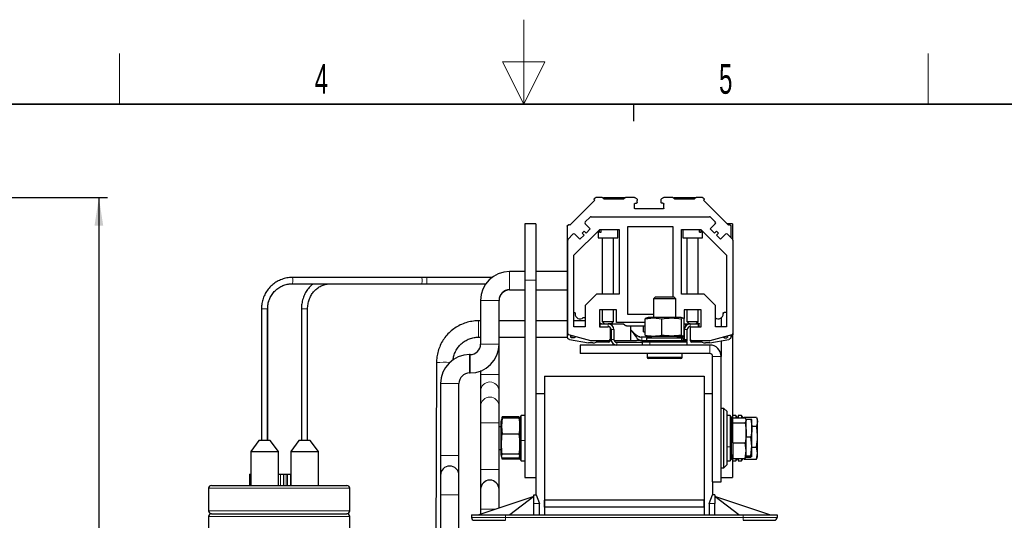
# Model space of a CAD drawing. Header units: millimetres. Extents: x 5 to 418, y 2 to 292.
# Tile 51 of 52: x 157 to 274, y 233 to 292. Entities that reach past the tile are written whole.
import ezdxf

# ---------------------------------------------------------------- set-up
doc = ezdxf.new("R2010")
doc.units = ezdxf.units.MM
doc.layers.add('SLD-0', color=7, linetype='Continuous')
doc.styles.add('SLDTEXTSTYLE0', font='TXT', dxfattribs={"width": 0.605})
doc.dimstyles.new('SLDDIMSTYLE0', dxfattribs={"dimtxt": 3.5, "dimasz": 3.302, "dimexe": 0, "dimexo": 0.0625, "dimgap": 0.875, "dimtad": 1, "dimlfac": 3, "dimrnd": 1e-09, "dimzin": 12, "dimdsep": 46, "dimtxsty": 'SLDTEXTSTYLE0', "dimsah": 1, "dimcen": 0.09, "dimadec": 0, "dimazin": 3, "dimtfac": 1, "dimtofl": 0, "dimtmove": 0, "dimatfit": 3, "dimfxl": 1, "dimfrac": 2, "dimtolj": 1, "dimtzin": 12, "dimarcsym": 0})

# ---------------------------------------------------------------- blocks, each defined once
blk = doc.blocks.new('_D_1')
at = {"layer": 'SLD-0'}
for p, q in [((120.05, 271.47), (167.82, 271.47)), ((166.82, 271.47), (166.82, 171.77)), ((156.82, 171.77), (167.82, 171.77))]:
    blk.add_line(p, q, dxfattribs=at)
for points in [[(166.82, 271.47), (166.31, 268.17), (167.33, 268.17)], [(166.82, 171.77), (167.33, 175.08), (166.31, 175.08)]]:
    blk.add_solid(points, dxfattribs=at)
at = {"layer": 'SLD-0', "insert": (162.31, 215.61), "char_height": 3.5, "attachment_point": 1, "rotation": 90, "style": 'SLDTEXTSTYLE0'}
blk.add_mtext('299,1', dxfattribs=at)

msp = doc.modelspace()

# ---------------------------------------------------------------- linework, layer by layer
at = {"color": 7, "linetype": 'Continuous', "lineweight": 25}
for p, q in [((225.402, 271.1626), (222.4558, 268.2164)), ((225.3549, 271.3512), (225.4484, 271.4447)), ((225.3549, 271.2098), (225.402, 271.1626)), ((226.2696, 271.474), (225.5191, 271.474)), ((226.3403, 271.4447), (226.4944, 271.2907)), ((226.4111, 271.474), (228.8777, 271.474)), ((228.7944, 271.2907), (226.4944, 271.2907)), ((228.7944, 271.2907), (228.9484, 271.4447)), ((230.0694, 271.474), (229.0191, 271.474)), ((230.4027, 270.9073), (230.4027, 271.1407)), ((233.2194, 270.9073), (233.2194, 271.1407)), ((234.603, 271.474), (233.5527, 271.474)), ((234.6737, 271.4447), (234.8277, 271.2907)), ((234.7444, 271.474), (237.2111, 271.474)), ((237.1277, 271.2907), (234.8277, 271.2907)), ((237.1277, 271.2907), (237.2818, 271.4447)), ((238.103, 271.474), (237.3525, 271.474)), ((238.1737, 271.4447), (238.2672, 271.3512)), ((238.2672, 271.2098), (238.2201, 271.1626)), ((241.1663, 268.2164), (238.2201, 271.1626)), ((230.0777, 270.2407), (230.0777, 270.7073)), ((230.1777, 270.8073), (230.3027, 270.8073)), ((233.4611, 270.1407), (230.1777, 270.1407)), ((233.4444, 270.8073), (233.3194, 270.8073)), ((233.5444, 270.224), (233.5444, 270.7073)), ((224.2712, 268.5919), (224.8379, 269.1585)), ((224.9557, 269.2073), (238.933, 269.2073)), ((239.0509, 269.1585), (239.6175, 268.5919)), ((218.4444, 268.374), (217.1111, 268.374)), ((217.1111, 268.374), (217.1111, 261.7073)), ((218.4444, 268.374), (218.4444, 261.7073)), ((222.1444, 268.0993), (222.1444, 255.0279)), ((222.1737, 268.17), (222.2672, 268.2635)), ((222.4558, 268.2164), (222.4086, 268.2635)), ((222.9277, 264.6556), (225.9794, 267.7073)), ((223.8941, 267.2719), (224.1298, 267.5076)), ((224.1298, 267.5076), (224.3655, 267.2719)), ((224.8605, 267.7669), (224.2712, 268.3562)), ((224.3655, 267.2719), (224.8605, 267.7669)), ((225.7777, 267.5056), (225.7777, 266.7073)), ((225.9367, 267.374), (225.9367, 267.6646)), ((225.9794, 267.7073), (228.2777, 267.7073)), ((226.1441, 267.374), (226.1441, 267.7073)), ((228.1111, 266.7073), (228.1111, 267.7073)), ((228.2777, 267.7073), (228.2777, 260.0407)), ((229.2777, 268.0407), (234.6111, 268.0407)), ((229.2777, 257.6407), (229.2777, 268.0407)), ((234.6111, 268.0407), (234.6111, 259.7073)), ((235.6111, 267.7073), (237.9093, 267.7073)), ((235.6111, 260.0407), (235.6111, 267.7073)), ((235.7777, 267.7073), (235.7777, 266.7073)), ((237.7447, 267.374), (237.7447, 267.7073)), ((237.9093, 267.7073), (240.9611, 264.6556)), ((237.9521, 267.374), (237.9521, 267.6646)), ((238.1111, 266.7073), (238.1111, 267.5056)), ((239.6175, 268.3562), (239.0283, 267.7669)), ((239.0283, 267.7669), (239.5233, 267.2719)), ((239.5233, 267.2719), (239.759, 267.5076)), ((239.759, 267.5076), (239.9947, 267.2719)), ((241.6444, 268.374), (241.0087, 268.374)), ((241.1663, 268.2164), (241.2135, 268.2635)), ((241.3549, 268.2635), (241.4484, 268.17)), ((241.4777, 266.7317), (241.4777, 268.0993)), ((241.6444, 268.374), (241.6444, 266.565)), ((222.1944, 255.4054), (222.1944, 266.446)), ((222.2432, 266.5638), (222.8099, 267.1305)), ((223.0456, 267.1305), (223.6348, 266.5413)), ((223.6348, 266.5413), (224.1298, 267.0362)), ((224.1298, 267.0362), (223.8941, 267.2719)), ((225.7777, 266.7073), (228.1111, 266.7073)), ((225.9367, 267.374), (226.1441, 267.374)), ((226.2777, 266.7073), (226.2777, 260.0407)), ((227.6111, 260.0407), (227.6111, 266.7073)), ((235.7777, 266.7073), (238.1111, 266.7073)), ((236.2777, 266.7073), (236.2777, 260.0407)), ((237.6111, 260.0407), (237.6111, 266.7073)), ((237.7447, 267.374), (237.9521, 267.374)), ((239.9947, 267.2719), (239.759, 267.0362)), ((239.759, 267.0362), (240.2539, 266.5413)), ((240.2539, 266.5413), (240.8432, 267.1305)), ((241.0789, 267.1305), (241.6456, 266.5638)), ((241.6944, 266.446), (241.6944, 255.4054)), ((222.9277, 256.2073), (222.9277, 264.6556)), ((240.9611, 264.6556), (240.9611, 256.2073)), ((204.9223, 262.024), (189.6592, 262.024)), ((205.5444, 262.024), (204.9223, 262.024)), ((213.234, 262.024), (205.5444, 262.024)), ((217.1111, 262.7407), (215.3277, 262.7407)), ((217.1111, 261.7073), (217.1111, 238.374)), ((222.1444, 262.7407), (218.4444, 262.7407)), ((218.4444, 261.7073), (218.4444, 248.274)), ((189.3311, 261.274), (192.1061, 261.274)), ((189.6592, 261.2907), (204.9223, 261.2907)), ((194.1006, 261.274), (204.0768, 261.274)), ((204.0768, 261.274), (205.5444, 261.274)), ((204.9223, 261.2907), (205.5444, 261.2907)), ((205.5444, 261.2907), (212.5338, 261.2907)), ((205.5444, 261.274), (212.5222, 261.274)), ((215.3277, 260.574), (217.1111, 260.574)), ((215.3277, 260.5573), (217.1111, 260.5573)), ((218.4444, 260.574), (222.1444, 260.574)), ((218.4444, 260.5573), (222.1444, 260.5573)), ((211.9111, 259.324), (211.9111, 254.1573)), ((214.0777, 254.1573), (214.0777, 259.324)), ((225.5944, 260.0407), (224.2611, 258.7073)), ((228.2777, 260.0407), (225.5944, 260.0407)), ((232.5111, 259.7073), (232.3111, 259.5073)), ((232.3111, 259.5073), (232.3111, 257.3073)), ((232.8195, 259.5073), (232.3111, 259.5073)), ((232.9433, 259.7073), (232.5111, 259.7073)), ((234.9777, 259.5073), (232.8195, 259.5073)), ((234.7777, 259.7073), (232.9433, 259.7073)), ((234.9777, 259.5073), (234.7777, 259.7073)), ((234.9777, 257.3073), (234.9777, 259.5073)), ((238.2944, 260.0407), (235.6111, 260.0407)), ((239.6277, 258.7073), (238.2944, 260.0407)), ((186.0177, 258.324), (186.0177, 242.774)), ((186.7511, 242.774), (186.7511, 258.324)), ((186.7611, 242.774), (186.7611, 258.3073)), ((190.7411, 258.3073), (190.7411, 242.774)), ((191.4744, 242.774), (191.4744, 258.3073)), ((211.9111, 259.3073), (211.91, 254.1171)), ((224.2611, 258.7073), (224.2611, 256.2073)), ((227.9444, 258.2073), (225.9444, 258.2073)), ((225.9444, 258.2073), (225.9444, 256.2073)), ((226.2777, 258.2073), (226.2777, 256.8073)), ((227.6111, 256.8073), (227.6111, 258.2073)), ((227.9444, 256.7073), (227.9444, 258.2073)), ((237.9444, 258.2073), (235.9444, 258.2073)), ((235.9444, 258.2073), (235.9444, 257.1646)), ((236.2777, 258.2073), (236.2777, 256.8073)), ((237.6111, 256.8073), (237.6111, 258.2073)), ((237.9444, 256.2073), (237.9444, 258.2073)), ((239.6277, 256.2073), (239.6277, 258.7073)), ((223.0611, 257.8073), (223.0611, 257.724)), ((224.0916, 257.3073), (224.2611, 257.3073)), ((232.3111, 257.6407), (229.2777, 257.6407)), ((231.326, 257.155), (232.3128, 257.2448)), ((231.4569, 257.2232), (231.326, 257.155)), ((231.326, 255.193), (231.326, 257.155)), ((231.7111, 257.3073), (231.4529, 257.2382)), ((232.4562, 257.3073), (231.7111, 257.3073)), ((232.3128, 257.2448), (233.2996, 257.155)), ((235.5777, 257.3073), (232.4562, 257.3073)), ((233.2996, 255.193), (233.2996, 257.155)), ((235.8359, 257.2382), (235.5777, 257.3073)), ((235.618, 255.193), (235.618, 257.155)), ((235.9628, 255.193), (235.9628, 257.155)), ((240.3111, 257.2453), (240.3111, 256.2073)), ((240.5611, 257.8073), (240.5611, 257.724)), ((240.9611, 257.9073), (240.6611, 257.9073)), ((211.9106, 256.9043), (211.6575, 256.9043)), ((217.1111, 256.9043), (214.0777, 256.9043)), ((222.1444, 256.9043), (218.4444, 256.9043)), ((224.2611, 256.9043), (222.9277, 256.9043)), ((224.2611, 256.2073), (222.9277, 256.2073)), ((225.9444, 256.2073), (225.9777, 256.2073)), ((225.9777, 256.5407), (225.9777, 256.2073)), ((225.9777, 256.5407), (226.9777, 256.5407)), ((225.9777, 256.2073), (226.9777, 256.2073)), ((226.0611, 256.6273), (226.2111, 256.5407)), ((226.2777, 256.8073), (226.5444, 256.5407)), ((226.2777, 256.8073), (227.6111, 256.8073)), ((227.3444, 256.5407), (226.9777, 256.5407)), ((227.1944, 256.1273), (227.1944, 254.7073)), ((227.3111, 255.874), (227.3111, 254.7073)), ((227.3444, 256.5407), (227.6111, 256.8073)), ((227.3444, 256.5407), (228.76, 256.5407)), ((227.3777, 256.4073), (227.5111, 256.5407)), ((227.6444, 255.874), (227.6444, 254.7073)), ((231.326, 256.7073), (227.9444, 256.7073)), ((229.1444, 256.3073), (231.326, 256.3073)), ((229.6444, 255.8318), (229.6444, 256.3073)), ((229.6523, 255.8424), (229.6638, 255.8269)), ((231.1441, 255.593), (231.1441, 256.3073)), ((235.9628, 256.5407), (236.5444, 256.5407)), ((235.9777, 254.7073), (235.9777, 255.874)), ((236.1447, 256.3153), (236.1447, 256.5407)), ((236.2777, 256.8073), (236.5444, 256.5407)), ((236.2777, 256.8073), (237.6111, 256.8073)), ((236.3111, 254.7073), (236.3111, 255.874)), ((236.3777, 256.5407), (236.4175, 256.5009)), ((236.6444, 256.5407), (236.5444, 256.5407)), ((236.6444, 256.5407), (237.6444, 256.5407)), ((236.6444, 256.2073), (237.6444, 256.2073)), ((236.6944, 254.7073), (236.6944, 256.2073)), ((237.3444, 256.5407), (237.6111, 256.8073)), ((237.5611, 256.6273), (237.4111, 256.5407)), ((237.6444, 256.2073), (237.6444, 256.5407)), ((237.6444, 256.2073), (237.9444, 256.2073)), ((237.7111, 256.2073), (237.7111, 256.5407)), ((240.9611, 256.2073), (239.6277, 256.2073)), ((211.6575, 254.971), (211.9102, 254.971)), ((214.0777, 254.971), (217.1111, 254.971)), ((218.4444, 254.971), (222.1544, 254.971)), ((224.9232, 254.5464), (222.3179, 255.2444)), ((222.4198, 254.6996), (224.6444, 254.3073)), ((222.5444, 255.0073), (222.5444, 255.1838)), ((222.5516, 254.971), (222.7164, 254.971)), ((222.954, 254.9073), (222.5713, 255.0099)), ((222.9642, 254.9073), (222.6444, 254.9073)), ((223.0618, 255.0451), (223.0638, 255.0171)), ((227.1944, 254.7073), (227.1944, 254.5407)), ((230.61, 255.0278), (230.8307, 254.9917)), ((230.9392, 254.974), (230.8301, 254.9891)), ((230.9392, 254.974), (230.8454, 254.974)), ((231.9888, 254.974), (230.9392, 254.974)), ((231.1334, 255.5955), (231.326, 255.5439)), ((231.326, 255.5683), (231.1441, 255.593)), ((231.1441, 255.593), (231.191, 255.5858)), ((231.326, 255.193), (231.4569, 255.1248)), ((231.4529, 255.1098), (231.7111, 255.0407)), ((231.4777, 255.1032), (231.4777, 254.974)), ((232.2444, 255.0407), (231.4777, 254.8407)), ((231.4777, 254.8407), (231.4777, 254.574)), ((235.6494, 254.8407), (231.4777, 254.8407)), ((233.378, 255.0407), (231.7111, 255.0407)), ((235.5777, 255.0407), (233.378, 255.0407)), ((235.8111, 254.8407), (235.0444, 255.0407)), ((235.9777, 254.974), (235.2999, 254.974)), ((235.5777, 255.0407), (235.8359, 255.1098)), ((235.8111, 254.8407), (235.6494, 254.8407)), ((235.8111, 254.974), (235.8111, 255.1032)), ((235.8111, 254.574), (235.8111, 254.8407)), ((235.9628, 255.5439), (235.9777, 255.5479)), ((236.6944, 254.5407), (236.6944, 254.7073)), ((241.5709, 255.2444), (238.9656, 254.5464)), ((238.9777, 254.3073), (241.2023, 254.6996)), ((240.6581, 254.9073), (240.9777, 254.9073)), ((241.0777, 255.0073), (241.0777, 255.1123)), ((241.4777, 255.0279), (241.4777, 255.2195)), ((241.5709, 255.0778), (241.4777, 255.0528)), ((241.6444, 255.1197), (241.6444, 245.7073)), ((241.6944, 255.4054), (241.6944, 255.2388)), ((214.0777, 250.5736), (214.0777, 254.1573)), ((223.6444, 254.0407), (223.6444, 253.0407)), ((238.9777, 254.0407), (223.6444, 254.0407)), ((225.1441, 254.3073), (224.6444, 254.3073)), ((227.0277, 254.5407), (224.9663, 254.5407)), ((227.0277, 254.374), (225.5604, 254.374)), ((227.1944, 254.574), (227.3245, 254.574)), ((227.6722, 254.574), (229.6511, 254.574)), ((227.9777, 254.374), (230.9777, 254.374)), ((229.651, 254.574), (230.3111, 254.574)), ((230.7694, 254.5907), (230.8526, 254.5907)), ((230.9392, 254.574), (231.1111, 254.574)), ((231.1111, 254.574), (230.9777, 254.4407)), ((230.9777, 254.4407), (230.9777, 254.0407)), ((230.9777, 254.4407), (231.8732, 254.4407)), ((231.1111, 254.574), (231.9618, 254.574)), ((231.8732, 254.4407), (236.3111, 254.4407)), ((231.9618, 254.574), (236.1777, 254.574)), ((236.3111, 254.4407), (236.1777, 254.574)), ((236.3111, 254.0407), (236.3111, 254.4407)), ((238.9224, 254.5407), (236.8611, 254.5407)), ((238.0617, 254.374), (236.8611, 254.374)), ((238.9777, 254.3073), (238.478, 254.3073)), ((240.3111, 254.5425), (240.3111, 252.7073)), ((210.6611, 252.9073), (210.5944, 252.9073)), ((238.9777, 253.0407), (223.6444, 253.0407)), ((231.5611, 253.0407), (231.5611, 252.614)), ((232.4587, 252.4473), (231.7277, 252.4473)), ((235.5611, 252.4473), (232.4587, 252.4473)), ((235.7277, 252.614), (235.7277, 253.0407)), ((239.3111, 237.874), (239.3111, 252.7073)), ((240.3111, 237.874), (240.3111, 252.7073)), ((206.6909, 251.9627), (206.5614, 221.6995)), ((210.5944, 250.7407), (210.6611, 250.7407)), ((211.9111, 250.9776), (211.9111, 250.5736)), ((211.9111, 250.5736), (211.9111, 248.604)), ((214.0777, 248.604), (214.0777, 250.5736)), ((219.4444, 250.374), (219.4444, 235.7073)), ((219.4444, 250.374), (238.3111, 250.374)), ((238.3111, 250.374), (238.3111, 235.7073)), ((207.1777, 249.4907), (207.1777, 240.9907)), ((209.3444, 240.9907), (209.3444, 249.4907)), ((211.9111, 248.604), (211.9111, 246.824)), ((214.0777, 246.824), (214.0777, 248.604)), ((219.4444, 248.274), (218.4444, 248.274)), ((218.4444, 248.274), (218.4444, 236.324)), ((219.4444, 248.274), (219.4444, 233.9907)), ((239.3111, 248.274), (238.3111, 248.274)), ((238.3111, 248.274), (238.3111, 233.9907)), ((211.9111, 246.824), (211.9111, 244.8544)), ((214.0777, 244.8544), (214.0777, 246.824)), ((240.6444, 246.5407), (240.3111, 246.5407)), ((240.9777, 246.2073), (240.6444, 246.5407)), ((240.6444, 239.5407), (240.6444, 246.5407)), ((214.4634, 245.3962), (214.3736, 244.4423)), ((214.4634, 245.3962), (214.4018, 245.2428)), ((214.4643, 245.5458), (214.406, 245.3284)), ((214.441, 245.3924), (214.4634, 245.5417)), ((216.4254, 245.5417), (214.4634, 245.5417)), ((216.4254, 245.3962), (214.4634, 245.3962)), ((216.4254, 245.5417), (216.4412, 245.4362)), ((216.4869, 245.2428), (216.4254, 245.3962)), ((216.5044, 245.2475), (216.4282, 245.5319)), ((216.7111, 245.7073), (216.5777, 245.574)), ((216.5777, 242.7879), (216.5777, 245.574)), ((217.1111, 245.7073), (216.7111, 245.7073)), ((216.7111, 242.7746), (216.7111, 245.7073)), ((240.9777, 246.2073), (240.9777, 239.874)), ((241.3777, 245.7073), (240.9777, 245.7073)), ((241.5111, 245.574), (241.3777, 245.7073)), ((241.3777, 245.7073), (241.3777, 242.0192)), ((241.5111, 245.574), (241.5111, 242.0703)), ((241.6444, 245.374), (241.5111, 245.374)), ((242.0444, 245.7073), (241.6444, 245.7073)), ((241.6444, 245.7073), (241.6444, 245.056)), ((241.7111, 245.4354), (243.1557, 245.4354)), ((241.7111, 244.8652), (241.7111, 245.4354)), ((242.1777, 245.574), (242.0444, 245.7073)), ((242.0444, 245.7073), (242.0444, 245.4354)), ((242.1777, 245.574), (242.1777, 245.4354)), ((242.7111, 245.7073), (242.3111, 245.7073)), ((242.3111, 245.7073), (242.3111, 245.4354)), ((242.8444, 245.574), (242.7111, 245.7073)), ((242.7111, 245.7073), (242.7111, 245.4354)), ((242.8444, 245.574), (242.8444, 245.4354)), ((243.0444, 245.5337), (244.4891, 245.5337)), ((243.0444, 245.4354), (243.0444, 245.5337)), ((243.1557, 245.4354), (243.2777, 245.1503)), ((244.5116, 245.4352), (244.6111, 245.0016)), ((244.6111, 245.2073), (244.5262, 245.4405)), ((211.9111, 244.8544), (211.9111, 239.324)), ((214.0777, 239.324), (214.0777, 244.8544)), ((214.3111, 244.374), (214.0777, 244.374)), ((214.3843, 245.2475), (214.3111, 244.974)), ((214.3111, 244.974), (214.3111, 244.2914)), ((214.3111, 244.2914), (214.3111, 241.1073)), ((214.3736, 244.4423), (214.4634, 243.4884)), ((216.5777, 244.974), (216.5044, 245.2475)), ((241.7111, 245.0945), (241.5111, 244.979)), ((241.7111, 244.8652), (243.1557, 244.8652)), ((241.7111, 242.4705), (241.7111, 244.8652)), ((243.2777, 245.1503), (243.1557, 244.8652)), ((243.2223, 245.2799), (243.8224, 245.2799)), ((243.2777, 245.2073), (243.2531, 245.2749)), ((243.2777, 245.1503), (243.2777, 245.2073)), ((243.2777, 243.6678), (243.2777, 245.1503)), ((243.9444, 245.2033), (243.8224, 245.2799)), ((243.9444, 244.237), (243.9444, 245.2033)), ((243.9444, 244.4694), (244.4891, 244.4694)), ((243.9444, 242.0744), (243.9444, 244.237)), ((244.6111, 245.0016), (244.4891, 244.4694)), ((244.6111, 245.0016), (244.6111, 245.2073)), ((244.6111, 243.223), (244.6111, 245.0016)), ((216.4254, 243.4884), (214.4634, 243.4884)), ((243.2777, 241.5582), (243.2777, 243.6678)), ((243.2777, 243.194), (243.8224, 243.194)), ((243.9444, 242.0744), (243.8224, 243.194)), ((244.6111, 241.2621), (244.6111, 243.223)), ((185.7164, 242.774), (184.7497, 241.4407)), ((187.0497, 242.774), (185.7164, 242.774)), ((188.0164, 241.4407), (187.0497, 242.774)), ((190.4408, 242.774), (189.4742, 241.4407)), ((191.7742, 242.774), (190.4408, 242.774)), ((192.7408, 241.4407), (191.7742, 242.774)), ((216.5777, 240.5073), (216.5777, 242.7879)), ((216.7111, 240.374), (216.7111, 242.7746)), ((241.3777, 242.0192), (241.3777, 240.374)), ((241.5111, 242.0703), (241.5111, 240.5073)), ((241.7111, 242.4705), (243.1557, 242.4705)), ((241.7111, 242.4705), (241.7111, 240.6459)), ((243.2777, 241.5582), (243.1557, 242.4705)), ((243.8224, 240.9547), (243.9444, 242.0744)), ((243.9444, 240.8781), (243.9444, 242.0744)), ((243.9444, 241.9765), (244.4891, 241.9765)), ((244.6111, 241.2621), (244.4891, 241.9765)), ((184.7497, 241.4407), (184.7497, 237.4407)), ((184.7497, 241.4407), (186.383, 241.4407)), ((186.383, 241.4407), (188.0164, 241.4407)), ((188.0164, 237.4407), (188.0164, 241.4407)), ((189.4742, 241.4407), (189.4742, 237.4407)), ((189.4742, 241.4407), (191.1075, 241.4407)), ((191.1075, 241.4407), (192.7408, 241.4407)), ((192.7408, 237.4407), (192.7408, 241.4407)), ((207.1777, 240.9907), (207.1777, 238.6573)), ((209.3444, 238.6573), (209.3444, 240.9907)), ((214.0777, 241.7073), (214.3111, 241.7073)), ((214.3111, 241.1073), (214.3843, 240.8338)), ((214.406, 240.753), (214.4643, 240.5356)), ((214.4634, 240.5396), (214.4329, 240.7611)), ((216.4254, 241.1329), (214.4634, 241.1329)), ((216.4559, 240.7611), (216.4254, 240.5396)), ((216.4282, 240.5494), (216.4828, 240.753)), ((216.5044, 240.8338), (216.5777, 241.1073)), ((241.5111, 241.1023), (241.7111, 240.9869)), ((241.6444, 241.0254), (241.6444, 240.374)), ((243.1557, 240.6459), (243.2777, 241.5582)), ((243.1557, 240.6459), (243.2283, 240.8155)), ((243.2223, 240.8014), (243.8224, 240.8014)), ((243.2531, 240.8065), (243.2777, 240.874)), ((243.2777, 240.874), (243.2777, 241.5582)), ((243.2777, 240.9547), (243.8224, 240.9547)), ((243.8224, 240.9547), (243.9444, 240.8781)), ((243.9444, 240.8781), (243.8224, 240.8014)), ((244.4891, 240.5477), (244.6111, 241.2621)), ((244.5262, 240.6409), (244.6111, 240.874)), ((244.6111, 240.874), (244.6111, 241.2621)), ((214.4583, 240.5736), (214.4634, 240.5396)), ((216.4254, 240.6851), (214.4634, 240.6851)), ((216.4254, 240.5396), (214.4634, 240.5396)), ((216.5777, 240.5073), (216.7111, 240.374)), ((216.7111, 240.374), (217.1111, 240.374)), ((240.6444, 239.5407), (240.9777, 239.874)), ((240.9777, 240.374), (241.3777, 240.374)), ((241.3777, 240.374), (241.5111, 240.5073)), ((241.5111, 240.7073), (241.6444, 240.7073)), ((241.6444, 240.374), (242.0444, 240.374)), ((241.6444, 240.374), (241.6444, 238.374)), ((241.7111, 240.6459), (243.1557, 240.6459)), ((242.0444, 240.6459), (242.0444, 240.374)), ((242.0444, 240.374), (242.1777, 240.5073)), ((242.1777, 240.6459), (242.1777, 240.5073)), ((242.3111, 240.6459), (242.3111, 240.374)), ((242.3111, 240.374), (242.7111, 240.374)), ((242.7111, 240.6459), (242.7111, 240.374)), ((242.7111, 240.374), (242.8444, 240.5073)), ((242.8444, 240.6459), (242.8444, 240.5073)), ((243.0444, 240.6459), (243.0444, 240.5477)), ((243.0444, 240.5477), (244.4891, 240.5477)), ((244.4891, 240.5477), (244.5116, 240.6462)), ((184.6111, 238.774), (184.6111, 237.4407)), ((184.6111, 238.774), (184.7497, 238.774)), ((188.0164, 238.774), (188.2777, 238.774)), ((188.2777, 238.774), (188.6111, 238.774)), ((188.6111, 238.774), (188.6111, 237.4407)), ((188.6111, 238.774), (188.9444, 238.774)), ((188.9444, 238.774), (189.1111, 238.774)), ((189.1111, 238.774), (189.4444, 238.774)), ((189.4444, 238.774), (189.4444, 237.4407)), ((207.1777, 238.6573), (207.1777, 236.324)), ((209.3444, 236.324), (209.3444, 238.6573)), ((211.9111, 239.324), (211.9111, 236.9907)), ((214.0777, 236.9907), (214.0777, 239.324)), ((240.3111, 239.5407), (240.6444, 239.5407)), ((180.1111, 237.4407), (188.1111, 237.4407)), ((188.1111, 237.4407), (196.1111, 237.4407)), ((217.1111, 238.374), (218.4444, 238.374)), ((239.3111, 237.874), (240.3111, 237.874)), ((239.3111, 237.874), (239.3111, 236.324)), ((240.3111, 238.374), (241.6444, 238.374)), ((179.7777, 237.1073), (179.7777, 234.4407)), ((196.4444, 234.4407), (196.4444, 237.1073)), ((207.1777, 236.324), (207.1777, 199.1573)), ((209.3444, 199.1573), (209.3444, 236.324)), ((218.1944, 236.1573), (211.6944, 233.9907)), ((211.9111, 236.9928), (211.9111, 236.9896)), ((211.9111, 236.9907), (211.9111, 236.9899)), ((211.9111, 236.9907), (211.9111, 234.6573)), ((214.0777, 234.7851), (214.0777, 236.9907)), ((218.1944, 236.1573), (215.3611, 233.9907)), ((218.1944, 235.324), (218.1944, 236.324)), ((218.1944, 236.324), (218.4611, 236.324)), ((218.4611, 236.324), (218.8611, 235.324)), ((238.8944, 235.324), (239.2944, 236.324)), ((239.5611, 236.324), (239.2944, 236.324)), ((239.5611, 236.324), (239.5611, 235.324)), ((242.3944, 233.9907), (239.5611, 236.1573)), ((246.0611, 233.9907), (239.5611, 236.1573)), ((218.1944, 233.9907), (218.1944, 235.324)), ((218.8611, 233.9907), (218.8611, 235.324)), ((219.4444, 234.874), (219.4444, 235.7073)), ((238.3111, 235.7073), (219.4444, 235.7073)), ((238.3111, 234.874), (238.3111, 235.7073)), ((238.8944, 235.324), (238.8944, 233.9907)), ((239.5611, 233.9907), (239.5611, 235.324)), ((179.7777, 233.774), (179.7777, 187.4407)), ((180.1111, 234.1073), (188.1111, 234.1073)), ((188.1111, 234.1073), (196.1111, 234.1073)), ((196.4444, 187.4407), (196.4444, 233.774)), ((210.8277, 233.9907), (210.8277, 233.6573)), ((210.8277, 233.9907), (214.8277, 233.9907)), ((211.9111, 234.6573), (211.9111, 234.0629)), ((214.8277, 233.9907), (242.9277, 233.9907)), ((238.3111, 234.874), (219.4444, 234.874)), ((219.4444, 234.874), (219.4444, 233.9907)), ((238.3111, 234.874), (238.3111, 233.9907)), ((242.9277, 233.9907), (246.9277, 233.9907)), ((246.9277, 233.9907), (246.9277, 233.6573))]:
    msp.add_line(p, q, dxfattribs=at)
at = {"color": 7, "linetype": 'Continuous', "lineweight": 18}
for p, q in [((226.4111, 271.4447), (228.8777, 271.4447)), ((234.7444, 271.4447), (237.2111, 271.4447)), ((205.5444, 261.6573), (205.5444, 262.024)), ((205.5444, 261.2907), (205.5444, 261.6573)), ((215.3277, 262.7407), (215.3277, 261.6573)), ((215.3277, 261.6573), (215.3277, 260.574)), ((217.1111, 261.7073), (218.4444, 261.7073)), ((194.1017, 261.274), (194.1487, 261.2907)), ((204.0768, 261.274), (204.1249, 261.2907)), ((205.5444, 261.274), (205.5444, 261.2907)), ((215.3277, 260.574), (215.3277, 260.5573)), ((211.9111, 259.324), (212.9944, 259.324)), ((212.9944, 259.324), (214.0777, 259.324)), ((186.4528, 258.324), (186.0177, 258.324)), ((186.7511, 258.324), (186.4528, 258.324)), ((186.7611, 258.3073), (186.7511, 258.3073)), ((191.2692, 258.3073), (190.7411, 258.3073)), ((191.4744, 258.3073), (191.2692, 258.3073)), ((232.4562, 257.3073), (232.3128, 257.2448)), ((211.6575, 256.9043), (211.6575, 254.971)), ((226.9777, 256.2073), (226.9777, 256.5407)), ((227.6444, 255.874), (227.3111, 255.874)), ((236.3111, 255.874), (235.9777, 255.874)), ((236.6444, 256.5407), (236.6444, 256.2073)), ((227.3111, 254.7073), (227.6444, 254.7073)), ((229.6638, 255.8269), (229.6634, 255.7854)), ((230.9392, 254.574), (230.9392, 254.974)), ((232.023, 255.0407), (232.023, 254.9829)), ((233.378, 255.0407), (233.2996, 255.193)), ((234.94, 255.0407), (235.6494, 254.8407)), ((235.6494, 254.8407), (235.6494, 254.574)), ((235.9777, 254.7073), (236.3111, 254.7073)), ((211.9111, 254.1573), (212.9944, 254.1573)), ((212.9944, 254.1573), (214.0777, 254.1573)), ((227.9777, 254.374), (227.9777, 254.0407)), ((231.9618, 254.574), (231.8732, 254.4407)), ((231.8732, 254.0407), (231.8732, 254.4407)), ((238.9777, 253.0407), (238.9777, 254.0407)), ((210.5944, 252.9073), (210.5944, 251.824)), ((210.6611, 252.9073), (210.6611, 251.824)), ((231.5611, 252.614), (232.3556, 252.614)), ((232.3556, 252.614), (235.7277, 252.614)), ((240.3111, 252.7073), (239.3111, 252.7073)), ((210.5944, 251.824), (210.5944, 250.7407)), ((210.6611, 251.824), (210.6611, 250.7407)), ((211.9111, 250.5736), (214.0777, 250.5736)), ((207.1777, 249.4907), (208.2611, 249.4907)), ((208.2611, 249.4907), (209.3444, 249.4907)), ((216.5777, 244.861), (216.4254, 245.3962)), ((211.9111, 244.8544), (214.0777, 244.8544)), ((214.3111, 244.2914), (214.3736, 244.4423)), ((216.5777, 242.7879), (216.7111, 242.7746)), ((217.1111, 242.7746), (216.7111, 242.7746)), ((240.9777, 242.0192), (241.3777, 242.0192)), ((241.5111, 242.0703), (241.3777, 242.0192)), ((207.1777, 240.9907), (208.2611, 240.9907)), ((208.2611, 240.9907), (209.3444, 240.9907)), ((188.2777, 238.774), (188.2777, 237.4407)), ((188.9444, 238.774), (188.9444, 237.4407)), ((189.1111, 238.774), (189.1111, 237.4407)), ((211.9111, 239.324), (214.0777, 239.324)), ((188.1111, 237.1073), (179.7777, 237.1073)), ((196.4444, 237.1073), (188.1111, 237.1073)), ((207.1777, 236.324), (208.2611, 236.324)), ((208.2611, 236.324), (209.3444, 236.324)), ((218.8611, 235.324), (218.1944, 235.324)), ((239.5611, 235.324), (238.8944, 235.324)), ((179.7777, 234.4407), (188.1111, 234.4407)), ((188.1111, 233.774), (179.7777, 233.774)), ((188.1111, 234.4407), (196.4444, 234.4407)), ((196.4444, 233.774), (188.1111, 233.774)), ((211.9111, 234.6573), (213.6944, 234.6573)), ((214.8277, 233.6573), (214.8277, 233.9907)), ((242.9277, 233.9907), (242.9277, 233.6573)), ((210.8277, 233.6573), (214.8277, 233.6573)), ((214.8277, 233.6573), (214.8277, 233.324)), ((242.9277, 233.6573), (214.8277, 233.6573)), ((242.9277, 233.6573), (242.9277, 233.324)), ((242.9277, 233.6573), (246.9277, 233.6573))]:
    msp.add_line(p, q, dxfattribs=at)
at = {"color": 7, "linetype": 'Continuous', "lineweight": 18, "flags": 128}
for points in [[(189.7276, 261.6573), (189.7224, 261.7977), (189.7075, 261.9166), (189.6853, 261.9961), (189.6592, 262.024), (189.6591, 262.024)], [(229.6511, 255.7978), (229.6511, 255.7985), (229.6511, 255.7991), (229.6511, 255.7997), (229.6511, 255.8004), (229.6511, 255.801), (229.6511, 255.8016), (229.6511, 255.8023), (229.6511, 255.8029)]]:
    msp.add_lwpolyline(points, dxfattribs=at)
at = {"color": 7, "linetype": 'Continuous', "lineweight": 25, "flags": 128}
msp.add_lwpolyline([(236.2713, 254.4805), (236.2982, 254.5773), (236.3111, 254.7073)], dxfattribs=at)
at = {"color": 7, "linetype": 'Continuous', "lineweight": 25}
for centre, radius, start, end in [((224.9557, 269.0407), 0.1667, 90, 135), ((238.933, 269.0407), 0.1667, 45, 90), ((224.3891, 268.474), 0.1667, 135, 225), ((239.4997, 268.474), 0.1667, 315, 45), ((222.3611, 266.446), 0.1667, 135, 180), ((222.9277, 267.0127), 0.1667, 45, 135), ((240.9611, 267.0127), 0.1667, 45, 135), ((241.5277, 266.446), 0.1667, 0, 45), ((215.3277, 259.324), 3.4167, 90, 180), ((215.3277, 259.324), 1.25, 90, 180), ((215.3277, 259.3073), 1.25, 90, 180), ((223.6444, 257.724), 0.5833, 180, 310.878635), ((239.9777, 257.724), 0.5833, 233.130102, 0), ((226.9777, 255.874), 0.6667, 0, 90), ((226.9777, 255.874), 0.3333, 0, 90), ((236.6444, 255.874), 0.6667, 90, 180), ((236.6444, 255.874), 0.3333, 90, 180), ((222.3611, 255.4054), 0.1667, 180, 255), ((227.0277, 254.7073), 0.1667, 270, 0), ((227.9777, 254.7073), 0.6667, 180, 270), ((227.9777, 254.7073), 0.3333, 180, 270), ((235.6444, 254.7073), 0.3333, 336.421822, 0), ((236.8611, 254.7073), 0.1667, 180, 270), ((241.5277, 255.4054), 0.1667, 285, 0), ((241.5277, 255.2388), 0.1667, 285, 0), ((210.6611, 254.1573), 1.25, 270, 0), ((210.6611, 254.1573), 3.4167, 270, 0), ((224.9663, 254.7073), 0.1667, 255, 270), ((225.1441, 255.6407), 1.3333, 270, 304.411509), ((227.0277, 254.5407), 0.1667, 270, 0), ((236.8611, 254.5407), 0.1667, 180, 270), ((238.478, 255.6407), 1.3333, 235.588491, 270), ((238.9224, 254.7073), 0.1667, 270, 285), ((238.9777, 252.7073), 1.3333, 0, 90), ((210.5944, 249.4907), 3.4167, 90, 180), ((231.7277, 252.614), 0.1667, 180, 270), ((235.5611, 252.614), 0.1667, 270, 0), ((238.9777, 252.7073), 0.3333, 0, 90), ((210.5944, 249.4907), 1.25, 90, 180), ((208.2611, 238.6573), 1.0833, 90, 180), ((208.2611, 238.6573), 1.0833, 0, 90), ((180.1111, 237.1073), 0.3333, 90, 180), ((196.1111, 237.1073), 0.3333, 0, 90), ((212.9944, 236.9907), 1.0833, 0, 180), ((180.1111, 234.4407), 0.3333, 180, 270), ((180.1111, 233.774), 0.3333, 90, 180), ((196.1111, 234.4407), 0.3333, 270, 0), ((196.1111, 233.774), 0.3333, 0, 90), ((211.1611, 233.6573), 0.3333, 180, 270), ((246.5944, 233.6573), 0.3333, 270, 0)]:
    msp.add_arc(centre, radius, start, end, dxfattribs=at)
at = {"color": 7, "linetype": 'Continuous', "lineweight": 18}
for centre, radius, start, end in [((189.1824, 261.5691), 0.5523, 329.728546, 9.198087), ((204.4482, 261.7458), 0.5497, 350.737597, 30.40444), ((204.4482, 261.5689), 0.5497, 329.59556, 9.262403), ((207.6666, 240.5888), 11.4156, 87.002605, 94.903127), ((212.9944, 248.5927), 1.0834, 0.593476, 179.406524), ((212.9944, 246.8125), 1.0834, 0.610117, 179.389883)]:
    msp.add_arc(centre, radius, start, end, dxfattribs=at)
at = {"color": 7, "linetype": 'Continuous', "lineweight": 25}
for points in [[(225.3549, 271.2098), (225.3467, 271.2201), (225.3303, 271.2408), (225.3233, 271.2805), (225.3303, 271.3202), (225.3467, 271.3409), (225.3549, 271.3512)], [(225.4484, 271.4447), (225.4533, 271.4491), (225.4631, 271.4578), (225.4807, 271.4669), (225.4995, 271.4729), (225.5126, 271.4736), (225.5191, 271.474)], [(226.2696, 271.474), (226.2762, 271.4736), (226.2893, 271.4729), (226.3081, 271.4669), (226.3257, 271.4578), (226.3354, 271.4491), (226.3403, 271.4447)], [(228.9484, 271.4447), (228.9533, 271.4491), (228.9631, 271.4578), (228.9807, 271.4669), (228.9995, 271.4729), (229.0126, 271.4736), (229.0191, 271.474)], [(230.0694, 271.474), (230.1131, 271.469), (230.2004, 271.459), (230.3106, 271.3819), (230.3877, 271.2717), (230.3977, 271.1844), (230.4027, 271.1407)], [(233.2194, 271.1407), (233.2244, 271.1844), (233.2344, 271.2717), (233.3115, 271.3819), (233.4217, 271.459), (233.509, 271.469), (233.5527, 271.474)], [(234.603, 271.474), (234.6095, 271.4736), (234.6226, 271.4729), (234.6414, 271.4669), (234.659, 271.4578), (234.6688, 271.4491), (234.6737, 271.4447)], [(237.2818, 271.4447), (237.2867, 271.4491), (237.2964, 271.4578), (237.314, 271.4669), (237.3328, 271.4729), (237.3459, 271.4736), (237.3525, 271.474)], [(238.103, 271.474), (238.1095, 271.4736), (238.1226, 271.4729), (238.1414, 271.4669), (238.159, 271.4578), (238.1688, 271.4491), (238.1737, 271.4447)], [(238.2672, 271.3512), (238.2754, 271.3409), (238.2918, 271.3202), (238.2988, 271.2805), (238.2918, 271.2408), (238.2754, 271.2201), (238.2672, 271.2098)], [(230.0777, 270.7073), (230.0792, 270.7205), (230.0822, 270.7467), (230.1054, 270.7797), (230.1384, 270.8028), (230.1646, 270.8058), (230.1777, 270.8073)], [(230.1777, 270.1407), (230.1646, 270.1422), (230.1384, 270.1452), (230.1054, 270.1683), (230.0822, 270.2014), (230.0792, 270.2276), (230.0777, 270.2407)], [(230.4027, 270.9073), (230.4012, 270.8942), (230.3982, 270.868), (230.3751, 270.835), (230.342, 270.8119), (230.3158, 270.8089), (230.3027, 270.8073)], [(233.3194, 270.8073), (233.3063, 270.8089), (233.2801, 270.8119), (233.247, 270.835), (233.2239, 270.868), (233.2209, 270.8942), (233.2194, 270.9073)], [(233.4444, 270.8073), (233.4575, 270.8058), (233.4837, 270.8028), (233.5168, 270.7797), (233.5399, 270.7467), (233.5429, 270.7205), (233.5444, 270.7073)], [(233.5444, 270.224), (233.5431, 270.2131), (233.5406, 270.1913), (233.5214, 270.1637), (233.4938, 270.1444), (233.472, 270.1419), (233.4611, 270.1407)], [(222.1444, 268.0993), (222.1448, 268.1058), (222.1455, 268.1189), (222.1515, 268.1377), (222.1606, 268.1553), (222.1693, 268.1651), (222.1737, 268.17)], [(222.2672, 268.2635), (222.2775, 268.2717), (222.2982, 268.2881), (222.3379, 268.2951), (222.3776, 268.2881), (222.3983, 268.2717), (222.4086, 268.2635)], [(241.2135, 268.2635), (241.2238, 268.2717), (241.2445, 268.2881), (241.2842, 268.2951), (241.3239, 268.2881), (241.3446, 268.2717), (241.3549, 268.2635)], [(241.4484, 268.17), (241.4528, 268.1651), (241.4615, 268.1553), (241.4706, 268.1377), (241.4766, 268.1189), (241.4773, 268.1058), (241.4777, 268.0993)], [(222.9611, 257.9073), (222.9742, 257.9058), (223.0004, 257.9028), (223.0334, 257.8797), (223.0565, 257.8467), (223.0595, 257.8205), (223.0611, 257.8073)], [(224.0262, 257.283), (224.036, 257.29), (224.0556, 257.304), (224.0796, 257.3062), (224.0916, 257.3073)], [(240.5611, 257.8073), (240.5626, 257.8205), (240.5656, 257.8467), (240.5887, 257.8797), (240.6217, 257.9028), (240.6479, 257.9058), (240.6611, 257.9073)], [(228.76, 256.5407), (228.7691, 256.54), (228.7873, 256.5385), (228.8124, 256.5271), (228.8342, 256.5101), (228.8438, 256.4946), (228.8487, 256.4868)], [(229.1444, 256.3073), (229.1141, 256.3097), (229.0534, 256.3145), (228.9695, 256.3526), (228.897, 256.4094), (228.8648, 256.461), (228.8487, 256.4868)], [(237.5611, 256.6273), (237.5689, 256.6311), (237.5847, 256.6387), (237.6111, 256.6418), (237.6372, 256.6384), (237.6616, 256.6283), (237.6826, 256.6122), (237.6986, 256.5913), (237.7091, 256.5669), (237.7104, 256.5494), (237.7111, 256.5407)], [(222.4198, 254.6996), (222.3823, 254.7102), (222.3072, 254.7315), (222.2177, 254.8097), (222.1562, 254.9114), (222.1483, 254.989), (222.1444, 255.0279)], [(222.6444, 254.9073), (222.6313, 254.9089), (222.6051, 254.9119), (222.572, 254.935), (222.5489, 254.968), (222.5459, 254.9942), (222.5444, 255.0073)], [(223.0638, 255.0171), (223.0641, 255.0101), (223.0646, 254.9962), (223.0599, 254.9756), (223.0513, 254.9565), (223.0389, 254.9396), (223.0232, 254.9256), (223.005, 254.9153), (222.985, 254.9086), (222.9711, 254.9078), (222.9642, 254.9073)], [(229.6511, 254.574), (229.6511, 254.5919), (229.6511, 254.6276), (229.6511, 254.9045), (229.6511, 255.3048), (229.6511, 255.6335), (229.6511, 255.7978)], [(240.6581, 254.9073), (240.6511, 254.9077), (240.6372, 254.9085), (240.6172, 254.9152), (240.599, 254.9256), (240.5833, 254.9396), (240.5708, 254.9565), (240.5622, 254.9756), (240.5575, 254.9962), (240.558, 255.0101), (240.5583, 255.0171)], [(241.0777, 255.0073), (241.0762, 254.9942), (241.0732, 254.968), (241.0501, 254.935), (241.017, 254.9119), (240.9908, 254.9089), (240.9777, 254.9073)], [(241.4777, 255.0279), (241.4738, 254.989), (241.4659, 254.9114), (241.4044, 254.8097), (241.3149, 254.7315), (241.2398, 254.7102), (241.2023, 254.6996)]]:
    msp.add_open_spline(points, degree=3, dxfattribs=at)
at = {"color": 7, "linetype": 'Continuous', "lineweight": 18}
for points in [[(226.4111, 271.474), (226.4111, 271.4736), (226.4111, 271.4729), (226.4111, 271.4669), (226.4111, 271.4578), (226.4111, 271.4491), (226.4111, 271.4447)], [(228.8777, 271.474), (228.8777, 271.4736), (228.8777, 271.4729), (228.8777, 271.4669), (228.8777, 271.4578), (228.8777, 271.4491), (228.8777, 271.4447)], [(234.7444, 271.474), (234.7444, 271.4736), (234.7444, 271.4729), (234.7444, 271.4669), (234.7444, 271.4578), (234.7444, 271.4491), (234.7444, 271.4447)], [(237.2111, 271.474), (237.2111, 271.4736), (237.2111, 271.4729), (237.2111, 271.4669), (237.2111, 271.4578), (237.2111, 271.4491), (237.2111, 271.4447)]]:
    msp.add_open_spline(points, degree=3, dxfattribs=at)
at = {"color": 7, "linetype": 'Continuous', "lineweight": 25}
for points, knots in [([(228.8777, 271.474), (228.8992, 271.474), (228.9294, 271.474), (228.9642, 271.474), (228.984, 271.474), (229.0001, 271.474), (229.0157, 271.474), (229.0177, 271.474), (229.0191, 271.474)], [0, 0, 0, 0, 0.28232556, 0.3956386, 0.51777025, 0.63110711, 0.74043539, 1, 1, 1, 1]), ([(237.2111, 271.474), (237.2326, 271.474), (237.2627, 271.474), (237.2975, 271.474), (237.3173, 271.474), (237.3334, 271.474), (237.349, 271.474), (237.3511, 271.474), (237.3525, 271.474)], [0, 0, 0, 0, 0.28232556, 0.3956386, 0.51777025, 0.63110711, 0.74043539, 1, 1, 1, 1]), ([(189.6592, 262.024), (189.5459, 262.0208), (189.2281, 262.0117), (188.7111, 261.9138), (188.131, 261.7021), (187.5941, 261.3928), (187.1159, 260.9967), (186.7102, 260.5244), (186.3878, 259.9895), (186.1602, 259.4072), (186.0369, 258.8448), (186.0235, 258.4803), (186.0177, 258.324)], [0, 0, 0, 0, 0.059389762, 0.166718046, 0.274130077, 0.381554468, 0.489006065, 0.596495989, 0.704030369, 0.811610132, 0.91923143, 1, 1, 1, 1]), ([(186.7511, 258.324), (186.7536, 258.4163), (186.7613, 258.6945), (186.8499, 259.1535), (187.0507, 259.6754), (187.3452, 260.1498), (187.7212, 260.5594), (188.1658, 260.8904), (188.6634, 261.1289), (189.1685, 261.2674), (189.5051, 261.2834), (189.6592, 261.2907)], [0, 0, 0, 0, 0.05940441, 0.17907747, 0.29887912, 0.41870393, 0.53857866, 0.65852583, 0.77855951, 0.89868173, 1, 1, 1, 1]), ([(192.1246, 261.2907), (192.0015, 261.1872), (191.7277, 260.957), (191.3809, 260.5069), (191.0823, 259.9742), (190.8726, 259.3911), (190.7587, 258.8285), (190.7463, 258.4637), (190.7411, 258.3073)], [0, 0, 0, 0, 0.14641774, 0.32543304, 0.50490101, 0.68475196, 0.86490093, 1, 1, 1, 1]), ([(191.4744, 258.3073), (191.4767, 258.4006), (191.4838, 258.679), (191.5641, 259.1373), (191.7447, 259.6567), (192.0087, 260.1284), (192.3448, 260.5358), (192.7417, 260.8659), (193.1858, 261.1052), (193.6449, 261.2489), (193.9544, 261.266), (194.1006, 261.274)], [0, 0, 0, 0, 0.059654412, 0.178144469, 0.296714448, 0.415306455, 0.534027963, 0.653028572, 0.772485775, 0.892552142, 1, 1, 1, 1]), ([(186.7611, 258.3073), (186.7639, 258.4005), (186.7724, 258.6784), (186.8101, 258.9855), (186.879, 259.1808), (186.8874, 259.2048)], [0, 0, 0, 0, 0.306842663, 0.914825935, 1, 1, 1, 1]), ([(233.2996, 257.155), (233.686, 257.1999), (234.4588, 257.2897), (235.2316, 257.1999), (235.618, 257.155)], [0, 0, 0, 0, 0.4999949, 1, 1, 1, 1]), ([(235.618, 257.155), (235.6755, 257.1999), (235.7904, 257.2897), (235.9053, 257.1999), (235.9628, 257.155)], [0, 0, 0, 0, 0.4999949, 1, 1, 1, 1]), ([(211.6575, 256.9043), (211.5167, 256.9008), (211.1349, 256.891), (210.5176, 256.789), (209.8252, 256.5734), (209.1714, 256.2581), (208.5704, 255.8516), (208.0348, 255.3621), (207.5761, 254.8002), (207.2039, 254.1776), (206.926, 253.5076), (206.7522, 252.8167), (206.6957, 252.296), (206.6917, 252.0152), (206.6909, 251.9627)], [0, 0, 0, 0, 0.05433364, 0.14731625, 0.24035313, 0.33338936, 0.42642396, 0.51945621, 0.61248557, 0.70551175, 0.79853473, 0.89155476, 0.97971072, 1, 1, 1, 1]), ([(225.9444, 256.6145), (225.9497, 256.6191), (225.9618, 256.6293), (225.985, 256.6383), (226.011, 256.6418), (226.0374, 256.6386), (226.0532, 256.6311), (226.0611, 256.6273)], [0, 0, 0, 0, 0.1674884, 0.3756163, 0.5837442, 0.7918721, 1, 1, 1, 1]), ([(208.6473, 252.2712), (208.6717, 252.4377), (208.7234, 252.7908), (208.9284, 253.3003), (209.2262, 253.7829), (209.6109, 254.2011), (210.066, 254.5416), (210.5765, 254.7897), (211.1138, 254.9433), (211.48, 254.962), (211.6575, 254.971)], [0, 0, 0, 0, 0.1138565, 0.24154682, 0.36923068, 0.49690345, 0.6245625, 0.75220709, 0.87983846, 1, 1, 1, 1]), ([(229.6511, 255.8029), (229.6492, 255.8074), (229.6453, 255.8167), (229.6447, 255.8267), (229.6444, 255.8318)], [0, 0, 0, 0, 0.48715482, 1, 1, 1, 1]), ([(229.6634, 255.7854), (229.6597, 255.7897), (229.655, 255.7952), (229.6517, 255.8016), (229.6511, 255.8029)], [0, 0, 0, 0, 0.79477313, 1, 1, 1, 1]), ([(229.6634, 255.7854), (229.7773, 255.6437), (230.012, 255.3516), (230.2616, 254.9585), (230.5534, 254.6452), (230.8141, 254.5971), (230.9392, 254.574)], [0, 0, 0, 0, 0.28235539, 0.58184843, 0.79941922, 1, 1, 1, 1]), ([(230.7145, 255.005), (230.6879, 255.0081), (230.5494, 255.0242), (230.3781, 255.1306), (230.1553, 255.2996), (229.9453, 255.5294), (229.7543, 255.7312), (229.6638, 255.8269)], [0, 0, 0, 0, 0.05147224, 0.26788176, 0.49899958, 0.7624551, 1, 1, 1, 1]), ([(231.326, 255.193), (231.6555, 255.1481), (232.3134, 255.0583), (232.9713, 255.1482), (233.2996, 255.193)], [0, 0, 0, 0, 0.50087292, 1, 1, 1, 1]), ([(235.618, 255.193), (235.2316, 255.1481), (234.4588, 255.0583), (233.686, 255.1481), (233.2996, 255.193)], [0, 0, 0, 0, 0.4999949, 1, 1, 1, 1]), ([(235.9628, 255.193), (235.9053, 255.1481), (235.7904, 255.0583), (235.6755, 255.1481), (235.618, 255.193)], [0, 0, 0, 0, 0.4999949, 1, 1, 1, 1]), ([(230.8449, 254.574), (230.7025, 254.574), (230.3817, 254.574), (230.3363, 254.574), (230.3111, 254.574)], [0, 0, 0, 0, 0.44387399, 1, 1, 1, 1]), ([(230.7959, 254.574), (230.8021, 254.5746), (230.8139, 254.5756), (230.8252, 254.5806), (230.8305, 254.5829)], [0, 0, 0, 0, 0.524889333, 1, 1, 1, 1]), ([(211.9094, 251.0233), (211.9094, 250.7725), (211.9086, 246.8727), (211.9098, 242.973), (211.9111, 239.324)], [0, 0, 0, 0, 0.0643117, 1, 1, 1, 1]), ([(216.4254, 245.3962), (216.4703, 245.0777), (216.5601, 244.4418), (216.4702, 243.8058), (216.4254, 243.4884)], [0, 0, 0, 0, 0.50087292, 1, 1, 1, 1]), ([(243.1557, 244.8652), (243.1581, 244.8528), (243.2328, 244.4581), (243.2556, 244.0567), (243.2777, 243.6678)], [0, 0, 0, 0, 0.031485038, 1, 1, 1, 1]), ([(243.8224, 245.2799), (243.8247, 245.2691), (243.8994, 244.9253), (243.9223, 244.5757), (243.9444, 244.237)], [0, 0, 0, 0, 0.03148504, 1, 1, 1, 1]), ([(243.9444, 244.237), (243.9307, 243.9729), (243.9126, 243.623), (243.8402, 243.2785), (243.8224, 243.194)], [0, 0, 0, 0, 0.754676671, 1, 1, 1, 1]), ([(244.6111, 243.223), (244.5974, 243.5386), (244.5793, 243.9567), (244.5068, 244.3684), (244.4891, 244.4694)], [0, 0, 0, 0, 0.75467667, 1, 1, 1, 1]), ([(214.4634, 241.1329), (214.4185, 241.5255), (214.3287, 242.3106), (214.4185, 243.0958), (214.4634, 243.4884)], [0, 0, 0, 0, 0.4999949, 1, 1, 1, 1]), ([(216.4254, 243.4884), (216.4703, 243.0958), (216.5601, 242.3107), (216.4703, 241.5255), (216.4254, 241.1329)], [0, 0, 0, 0, 0.4999949, 1, 1, 1, 1]), ([(243.2777, 243.6678), (243.264, 243.3647), (243.2459, 242.963), (243.1735, 242.5675), (243.1557, 242.4705)], [0, 0, 0, 0, 0.754676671, 1, 1, 1, 1]), ([(244.4891, 241.9765), (244.4914, 241.9894), (244.5661, 242.4002), (244.5889, 242.8182), (244.6111, 243.223)], [0, 0, 0, 0, 0.03148504, 1, 1, 1, 1]), ([(214.4634, 240.6851), (214.4185, 240.7597), (214.3287, 240.909), (214.4185, 241.0582), (214.4634, 241.1329)], [0, 0, 0, 0, 0.4999949, 1, 1, 1, 1]), ([(216.4254, 241.1329), (216.4703, 241.0582), (216.5601, 240.909), (216.4703, 240.7597), (216.4254, 240.6851)], [0, 0, 0, 0, 0.4999949, 1, 1, 1, 1]), ([(211.9111, 239.324), (211.9111, 239.0183), (211.9111, 238.4068), (211.9111, 237.6358), (211.9111, 237.0959), (211.9111, 237.0258), (211.9111, 236.9907)], [0, 0, 0, 0, 0.2500061, 0.49999607, 0.74999006, 1, 1, 1, 1]), ([(211.1611, 233.324), (211.1729, 233.324), (211.1975, 233.324), (211.4015, 233.324), (211.7397, 233.324), (212.2166, 233.324), (212.8029, 233.324), (213.46, 233.324), (214.1434, 233.324), (214.6041, 233.324), (214.8277, 233.324)], [0, 0, 0, 0, 0.11651603, 0.24001133, 0.36864081, 0.5, 0.63135919, 0.75998867, 0.88348397, 1, 1, 1, 1]), ([(242.9277, 233.324), (243.1514, 233.324), (243.612, 233.324), (244.2954, 233.324), (244.9526, 233.324), (245.5388, 233.324), (246.0157, 233.324), (246.354, 233.324), (246.558, 233.324), (246.5825, 233.324), (246.5944, 233.324)], [0, 0, 0, 0, 0.11651603, 0.24001133, 0.36864081, 0.5, 0.63135919, 0.75998867, 0.88348397, 1, 1, 1, 1])]:
    msp.add_open_spline(points, degree=3, knots=knots, dxfattribs=at)
at = {"layer": 'SLD-0', "color": 7, "linetype": 'Continuous', "lineweight": 18}
for p, q in [((217, 292.5), (217, 282.5)), ((219.5, 287.5), (214.5, 287.5)), ((214.5, 287.5), (217, 282.5)), ((217, 282.5), (219.5, 287.5))]:
    msp.add_line(p, q, dxfattribs=at)
at = {"layer": 'SLD-0', "lineweight": 18}
for p, q in [((169.25, 282.5), (169.25, 288.5)), ((264.75, 282.5), (264.75, 288.5))]:
    msp.add_line(p, q, dxfattribs=at)
at = {"layer": 'SLD-0', "lineweight": 35}
msp.add_line((408, 282.5), (26, 282.5), dxfattribs=at)
at = {"layer": 'SLD-0'}
msp.add_line((230, 280.5), (230, 282.5), dxfattribs=at)
msp.add_line((230, 280.5), (230, 282.5), dxfattribs=at)

# ---------------------------------------------------------------- texts
at = {"layer": 'SLD-0', "char_height": 3.5, "attachment_point": 2, "style": 'SLDTEXTSTYLE0'}
for s, insert in [('4', (193.1027, 287.243)), ('5', (240.8527, 287.243))]:
    msp.add_mtext(s, dxfattribs=dict(at, insert=insert))

# ---------------------------------------------------------------- dimensions: what is measured, and where the dimension line sits
at = {"layer": 'SLD-0'}
dim = msp.add_linear_dim(base=(166.8187, 171.774), p1=(120.052, 271.474), p2=(156.8187, 171.774), angle=90, dimstyle='SLDDIMSTYLE0', dxfattribs=at)
dim.commit()
dim.dimension.update_dxf_attribs({"geometry": '_D_1', "text_midpoint": (166.8187, 221.624), "dimtype": 160})

doc.saveas('drawing.dxf')
